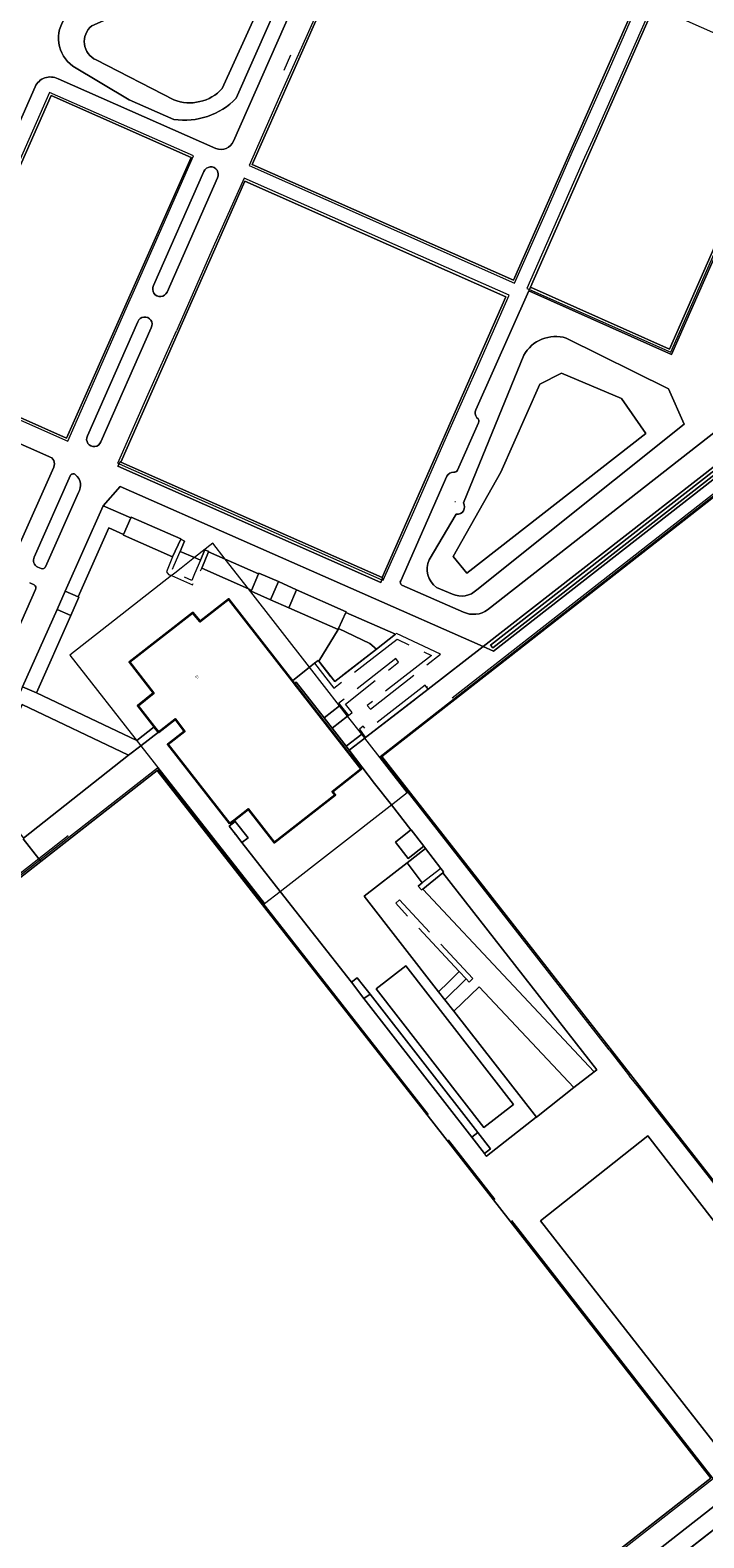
# Model space of a CAD drawing. Header units: metres. Extents: x 183400 to 185591, y 327112 to 329102.
# Tile 79 of 107: x 184400 to 184481, y 328355 to 328536. Entities that reach past the tile are written whole.
import ezdxf

# ---------------------------------------------------------------- set-up
doc = ezdxf.new("R2010")
doc.units = ezdxf.units.M
doc.linetypes.add('IE-TERREINAFSCHEIDING', pattern=[10, 8, -2])
for name, color, linetype, lineweight in [('B-WE-GR-BEPLANTING_CULTUUR_BOSPLANTSOEN-GV', 90, 'GR-PLANTSOEN', 18), ('B-WE-GR-BEPLANTING_CULTUUR_HEESTERS-GV', 90, 'Continuous', 18), ('B-WE-GR-GRAS-GV', 60, 'Continuous', 13), ('B-WE-GR-GROENVOORZIENING-GV', 80, 'Continuous', 18), ('B-WE-GR-HAAG-GV', 90, 'GR-HAAG1', 13), ('B-WE-IE-TERREINAFSCHEIDING-GV', 210, 'IE-TERREINAFSCHEIDING', 18), ('B-WE-IE-TERREINAFSCHEIDING_KUNSTMATIG_HEKWERK-G', 20, 'IE-TERREINAFSCHEIDING-KUNSTMATIG', 18), ('B-WE-OG-BEBOUWING-GV', 7, 'Continuous', 35), ('B-WE-OG-BEBOUWING_HUISNUMMER-T18', 10, 'Continuous', 18), ('B-WE-OG-BEBOUWING_LUIFEL-GV', 7, 'Continuous', 18), ('B-WE-VH-VERHARDING-GV', 252, 'Continuous', 18), ('B-WE-VH-VERHARDING_ASFALT-GV', 252, 'Continuous', 18), ('B-WE-VH-VERHARDING_BETON-GV', 252, 'Continuous', 18), ('B-WE-VH-VERHARDING_BETONSTRAATSTEEN-GV', 252, 'Continuous', 18), ('B-WE-VH-VERHARDING_HALFVERHARDING-GV', 252, 'Continuous', 18), ('B-WE-VH-VERHARDING_TEGEL-GV', 252, 'Continuous', 18)]:
    doc.layers.add(name, color=color, linetype=linetype, lineweight=lineweight)
doc.styles.add('NLCS-ISO-M200-T25', font='NLCS-ISO.ttf')
doc.linetypes.add('GR-HAAG1', pattern='A,6,[176,NLCS.SHX,S=0.125,R=0,X=0,Y=0],-2', length=8)
doc.linetypes.add('GR-PLANTSOEN', pattern='A,0,[179,NLCS.SHX,S=2,R=0,X=0,Y=0],-4', length=4)
doc.linetypes.add('IE-TERREINAFSCHEIDING-KUNSTMATIG', pattern='A,4,[82,NLCS.SHX,S=0.75,R=90,X=0,Y=0],4,-2', length=10)

msp = doc.modelspace()

# ---------------------------------------------------------------- linework, layer by layer
at = {"layer": 'B-WE-GR-BEPLANTING_CULTUUR_BOSPLANTSOEN-GV', "flags": 128}
msp.add_lwpolyline([(184583.686, 328391.187), (184580.717, 328394.982), (184570.195, 328407.896), (184568.991, 328406.956), (184522.534, 328370.689), (184510.016, 328360.881), (184509.114, 328360.191), (184508.365, 328359.617), (184500.222, 328369.936), (184429.827, 328314.946), (184431.402, 328312.954), (184431.879, 328312.724), (184434.16, 328314.45), (184437.92, 328317.62), (184442.176, 328320.8), (184442.049, 328321.052), (184450.429, 328326.664), (184454.839, 328329.221), (184457.163, 328330.393), (184460.83, 328332.481), (184464.697, 328334.228), (184466.173, 328334.945), (184473.88, 328338.941), (184486.94, 328344.861), (184511.63, 328357.211), (184524.77, 328363.121), (184542.19, 328371.221), (184583.686, 328391.187)], close=True, dxfattribs=at)
at = {"layer": 'B-WE-GR-BEPLANTING_CULTUUR_HEESTERS-GV', "flags": 128}
msp.add_lwpolyline([(184406.13, 328480.736, 0.3849179), (184405.78, 328482.892, 0.4442721), (184405.168, 328482.818), (184400.82, 328472.986, 0.4247777), (184401.258, 328471.776), (184401.649, 328471.619, 0.4321488), (184402.188, 328471.83)], format="xyb", close=True, dxfattribs=at)
for points in [[(184411.575, 328475.706), (184412.436, 328477.705), (184409.103, 328479.163), (184404.548, 328468.901), (184406.091, 328468.199), (184409.801, 328476.489), (184411.575, 328475.706)], [(184423.775, 328472.739), (184421.788, 328473.605), (184420.959, 328471.642), (184426.567, 328469.16), (184426.95, 328468.991), (184427.804, 328470.983), (184423.775, 328472.739)], [(184438.281, 328466.326), (184437.4, 328464.387), (184441.172, 328462.607), (184441.959, 328461.93), (184444.259, 328463.707), (184438.281, 328466.326)], [(184435.043, 328460.486), (184436.948, 328458.027), (184441.959, 328461.93), (184441.172, 328462.607), (184437.4, 328464.387), (184437.348, 328464.273), (184435.043, 328460.486)], [(184447.522, 328433.089), (184468.146, 328411.127), (184468.461, 328411.353), (184449.947, 328435.053), (184447.522, 328433.089)], [(184441.945, 328421.085), (184454.893, 328404.419), (184458.444, 328407.208), (184445.504, 328423.871), (184441.945, 328421.085)], [(184451.248, 328418.414), (184461.19, 328405.684), (184465.706, 328409.248), (184454.325, 328421.341), (184451.248, 328418.414)]]:
    msp.add_lwpolyline(points, close=True, dxfattribs=at)
msp.add_lwpolyline([(184391.366, 328447.395), (184400.98, 328469.098, 0.430912), (184400.799, 328469.648), (184400.284, 328469.882, 0.3952366)], format="xyb", dxfattribs=at)
at = {"layer": 'B-WE-GR-GRAS-GV', "flags": 128}
for points in [[(184425.12, 328528.137, -0.2401766), (184417.614, 328525.586), (184412.24, 328527.968), (184405.458, 328532.009, -0.4305439), (184404.627, 328537.892), (184414.094, 328542.448), (184423.795, 328550.99, -0.1979717), (184432.457, 328553.115, -0.2336885), (184433.288, 328546.615)], [(184417.614, 328525.586, 0.2401766), (184425.12, 328528.137), (184433.288, 328546.615, 0.2336885), (184432.457, 328553.115, 0.1979717), (184423.795, 328550.99), (184414.094, 328542.448), (184404.627, 328537.892, 0.4305439), (184405.458, 328532.009), (184412.24, 328527.968)], [(184417.593, 328527.956, 0.312666), (184423.427, 328529.33), (184430.835, 328545.637, 0.481338), (184426.885, 328549.484), (184423.204, 328547.208), (184415.917, 328540.49), (184407.743, 328536.844, 0.5578751), (184408.258, 328532.741)], [(184423.427, 328529.33, -0.312666), (184417.593, 328527.956), (184408.258, 328532.741, -0.5578751), (184407.743, 328536.844), (184415.917, 328540.49), (184423.204, 328547.208), (184426.885, 328549.484, -0.481338), (184430.835, 328545.637)], [(184451.567, 328478.145, 0.6275062), (184452.417, 328479.496), (184459.669, 328497.241, -0.3516394), (184464.783, 328499.315), (184477.061, 328493.207), (184478.947, 328488.983), (184454.02, 328469.053, -0.3108695), (184451.102, 328468.534), (184449.183, 328469.336, -0.3585252), (184448.308, 328472.663)], [(184452.417, 328479.496, -0.6275062), (184451.567, 328478.145), (184448.308, 328472.663, 0.3585252), (184449.183, 328469.336), (184451.102, 328468.534, 0.3108695), (184454.02, 328469.053), (184478.947, 328488.983), (184477.061, 328493.207), (184464.783, 328499.315, 0.3516394), (184459.669, 328497.241)], [(184366.233, 328487.454), (184397.652, 328473.56, 0.3441693), (184398.822, 328473.981), (184403.171, 328483.784, 0.4672973), (184402.56, 328485.092), (184385.443, 328492.666), (184384.647, 328493.007), (184379.584, 328495.276, 0.2554264), (184371.456, 328494.23), (184367.754, 328490.953)]]:
    msp.add_lwpolyline(points, format="xyb", close=True, dxfattribs=at)
for points in [[(184403.414, 328542.47), (184375.875, 328520.231), (184358.649, 328506.181), (184356.676, 328503.774), (184359.914, 328499.87), (184356.493, 328496.908), (184357.821, 328495.346), (184363.881, 328492.65, 0.1849907), (184365.986, 328493.417), (184369.236, 328496.47, -0.2820656), (184380.343, 328498.043), (184382.339, 328497.192, 0.4089228), (184386.207, 328498.666), (184392.76, 328513.527, -0.1924585), (184393.34, 328514.022), (184394.007, 328514.339, 0.2152628), (184394.405, 328514.726), (184400.917, 328529.514, -0.4289695), (184403.693, 328530.471), (184422.671, 328522.107, 0.4186639), (184424.789, 328522.978), (184431.845, 328538.922, -0.1744051)], [(184492.543, 328531.531), (184477.438, 328497.34), (184460.278, 328504.978), (184453.914, 328490.673, 0.2935149), (184454.051, 328489.743, -0.3929405), (184454.22, 328489.114), (184451.72, 328483.424, -0.2887947), (184451.261, 328483.189, 0.3050889), (184450.422, 328482.707), (184444.885, 328470.153, 0.4477716), (184445.034, 328469.628), (184452.433, 328466.374, 0.2733237), (184455.334, 328466.659), (184495.389, 328497.963, -0.0900735)]]:
    msp.add_lwpolyline(points, format="xyb", dxfattribs=at)
for points in [[(184452.844, 328471.069), (184451.19, 328473.057), (184456.937, 328483.198), (184461.596, 328493.791), (184464.199, 328495.08), (184471.427, 328492.055), (184474.34, 328487.826), (184452.844, 328471.069)], [(184452.844, 328471.069), (184474.34, 328487.826), (184471.427, 328492.055), (184464.199, 328495.08), (184461.596, 328493.791), (184456.937, 328483.198), (184451.19, 328473.057), (184452.844, 328471.069)], [(184429.195, 328315.351), (184429.827, 328314.946), (184500.222, 328369.936), (184508.365, 328359.617), (184509.114, 328360.191), (184510.016, 328360.881), (184522.534, 328370.689), (184568.991, 328406.956), (184568.165, 328408.012), (184521.804, 328371.729), (184507.879, 328360.887), (184496.436, 328375.555), (184485.539, 328362.732), (184486.247, 328361.803), (184428.259, 328316.457), (184429.195, 328315.351)], [(184495.025, 328377.066), (184474.585, 328403.407), (184461.7, 328393.196), (184484.27, 328364.335), (184495.025, 328377.066)]]:
    msp.add_lwpolyline(points, close=True, dxfattribs=at)
at = {"layer": 'B-WE-GR-GROENVOORZIENING-GV', "flags": 128}
for points in [[(184415.162, 328505.62, 1.0264948), (184416.791, 328504.84), (184422.841, 328518.57, 1.0461194), (184421.222, 328519.344)], [(184408.815, 328486.837), (184414.892, 328500.545, 1.0575682), (184413.272, 328501.282), (184407.232, 328487.56, 1.0745673)], [(184497.48, 328495.476), (184454.807, 328462.24), (184456.029, 328461.692), (184498.146, 328494.589, 0.4181817), (184498.223, 328495.156), (184498.219, 328495.161), (184498.035, 328495.399, 0.4018168)], [(184415.744, 328451.957), (184415.244, 328452.595), (184413.153, 328450.922), (184401.091, 328456.686), (184399.425, 328457.389), (184394.515, 328446.22, 0.3105355), (184394.555, 328445.769), (184394.946, 328445.248), (184399.367, 328455.271), (184412.176, 328449.186), (184413.627, 328450.313)]]:
    msp.add_lwpolyline(points, format="xyb", close=True, dxfattribs=at)
for points in [[(184455.676, 328462.381), (184455.962, 328462.071), (184498.083, 328494.967), (184497.839, 328495.306), (184455.676, 328462.381)], [(184455.676, 328462.381), (184497.839, 328495.306), (184498.083, 328494.967), (184455.962, 328462.071), (184455.676, 328462.381)]]:
    msp.add_lwpolyline(points, close=True, dxfattribs=at)
at = {"layer": 'B-WE-GR-HAAG-GV', "flags": 128}
msp.add_lwpolyline([(184455.676, 328462.381), (184455.962, 328462.071), (184498.083, 328494.967), (184497.839, 328495.306), (184455.676, 328462.381)], close=True, dxfattribs=at)
at = {"layer": 'B-WE-IE-TERREINAFSCHEIDING-GV', "flags": 128}
for points in [[(184418.432, 328475.133), (184417.464, 328473.013), (184416.729, 328471.225), (184416.979, 328470.902), (184417.31, 328470.756), (184419.844, 328469.639), (184420.522, 328471.25), (184420.752, 328471.153), (184420.959, 328471.642), (184421.788, 328473.605), (184421.812, 328473.661), (184421.328, 328473.862), (184420.807, 328472.635), (184420.109, 328470.989), (184419.777, 328470.19), (184417.71, 328471.069), (184417.341, 328471.226), (184417.665, 328472.013), (184418.357, 328473.676), (184418.358, 328473.679), (184418.879, 328474.89), (184418.432, 328475.133)], [(184444.259, 328463.707), (184441.959, 328461.93), (184436.948, 328458.027), (184435.043, 328460.486), (184434.971, 328460.572), (184434.507, 328460.217), (184436.825, 328457.243), (184444.44, 328463.106), (184448.564, 328461.178), (184440.862, 328455.16), (184441.239, 328454.703), (184449.674, 328461.3), (184444.391, 328463.787), (184444.259, 328463.707)], [(184437.603, 328455.186), (184438.593, 328453.956), (184439.056, 328454.317), (184438.254, 328455.311), (184444.629, 328460.356), (184444.3, 328460.786), (184437.447, 328455.422), (184437.603, 328455.186)], [(184440.298, 328451.778), (184440.668, 328451.297), (184448.183, 328457.095), (184447.998, 328457.354), (184447.831, 328457.589), (184440.781, 328452.115), (184440.387, 328452.663), (184439.931, 328452.323), (184440.298, 328451.778)], [(184449.947, 328435.053), (184450.041, 328435.145), (184449.704, 328435.575), (184447.48, 328433.832), (184446.986, 328433.423), (184447.367, 328432.98), (184447.522, 328433.089), (184449.947, 328435.053)], [(184451.916, 328423.17), (184452.758, 328422.292), (184453.13, 328421.897), (184453.551, 328422.332), (184444.721, 328431.782), (184444.281, 328431.384), (184451.916, 328423.17)]]:
    msp.add_lwpolyline(points, close=True, dxfattribs=at)
at = {"layer": 'B-WE-IE-TERREINAFSCHEIDING_KUNSTMATIG_HEKWERK-G', "flags": 128}
for points in [[(184434.801, 328538.375), (184433.632, 328535.746)], [(184475.395, 328539.246), (184475.141, 328539.422), (184468.17, 328523.638)], [(184469.963, 328531.693), (184473.606, 328539.955), (184473.442, 328540.027)], [(184433.632, 328535.746), (184430.322, 328528.335)], [(184431.639, 328533.303), (184430.836, 328531.48)], [(184460.354, 328505.15), (184477.337, 328497.618), (184492.345, 328531.623)], [(184466.677, 328524.315), (184469.963, 328531.693)], [(184416.341, 328512.937), (184419.954, 328521.209), (184402.648, 328528.843), (184399.021, 328520.556)], [(184430.322, 328528.335), (184426.665, 328520.063), (184458.574, 328505.921), (184462.258, 328514.215)], [(184465.509, 328521.66), (184466.677, 328524.315)], [(184468.17, 328523.638), (184466.989, 328521.003)], [(184466.989, 328521.003), (184460.04, 328505.289), (184460.354, 328505.15)], [(184462.258, 328514.215), (184465.509, 328521.66)], [(184454.269, 328496.178), (184457.904, 328504.462), (184426.043, 328518.549), (184422.348, 328510.253)], [(184413.028, 328505.486), (184416.341, 328512.937)], [(184422.348, 328510.253), (184419.082, 328502.815)], [(184411.866, 328502.868), (184413.028, 328505.486)], [(184391.231, 328502.823), (184387.589, 328494.589), (184404.857, 328486.909), (184408.518, 328495.198)], [(184408.518, 328495.198), (184411.866, 328502.868)], [(184419.082, 328502.815), (184417.918, 328500.2)], [(184411.035, 328484.215), (184410.855, 328484.295), (184414.505, 328492.575), (184417.918, 328500.2)], [(184450.979, 328488.803), (184454.269, 328496.178)], [(184442.411, 328449.014), (184499.428, 328493.603), (184533.354, 328450.236)], [(184450.355, 328487.363), (184450.979, 328488.803)], [(184446.44, 328478.45), (184450.355, 328487.363)], [(184451.062, 328456.068), (184490.488, 328486.876)], [(184411.035, 328484.215), (184442.616, 328470.26)], [(184451.467, 328479.629), (184451.401, 328479.63)], [(184442.616, 328470.26), (184442.758, 328470.197), (184446.44, 328478.45)], [(184447.998, 328457.354), (184448.082, 328457.419)], [(184469.923, 328413.763), (184442.411, 328449.014)], [(184534.128, 328449.247), (184566.095, 328408.248), (184509.092, 328363.764), (184481.272, 328399.335)], [(184448.23, 328405.985), (184415.655, 328447.612), (184401.511, 328436.543)], [(184404.911, 328439.495), (184401.373, 328436.721)], [(184424.973, 328439.619), (184425.029, 328439.663)], [(184401.511, 328436.543), (184361.811, 328405.476)], [(184401.373, 328436.721), (184377.351, 328417.891)], [(184469.923, 328413.763), (184472.397, 328410.578)], [(184473.495, 328409.224), (184472.397, 328410.578)], [(184475.622, 328406.52), (184473.495, 328409.224)], [(184478.805, 328402.483), (184475.622, 328406.52)], [(184456.224, 328395.787), (184450.614, 328402.935)], [(184481.272, 328399.335), (184478.805, 328402.483)], [(184400.996, 328348.933), (184425.388, 328317.658), (184482.44, 328362.238), (184458.241, 328393.232)], [(184429.453, 328314.654), (184500.222, 328369.936)]]:
    msp.add_lwpolyline(points, dxfattribs=at)
at = {"layer": 'B-WE-OG-BEBOUWING-GV', "flags": 128}
msp.add_lwpolyline([(184424.312, 328440.957), (184424.849, 328441.373), (184426.532, 328442.674), (184429.67, 328438.674), (184436.991, 328444.401), (184436.7, 328444.816), (184440.147, 328447.525), (184432.122, 328457.806), (184431.871, 328458.127), (184424.223, 328467.925), (184420.768, 328465.241), (184419.889, 328466.298), (184412.285, 328460.348), (184415.159, 328456.648), (184413.261, 328455.124), (184415.242, 328452.597), (184415.244, 328452.595), (184415.744, 328451.957), (184415.766, 328451.929), (184417.783, 328453.508), (184418.899, 328452.041), (184416.887, 328450.479), (184424.312, 328440.957)], close=True, dxfattribs=at)
at = {"layer": 'B-WE-OG-BEBOUWING_LUIFEL-GV', "flags": 128}
for points in [[(184443.605, 328443.075), (184443.759, 328443.195), (184445.668, 328444.68), (184440.567, 328451.218), (184440.193, 328451.696), (184438.492, 328453.876), (184437.521, 328455.121), (184433.913, 328459.746), (184426.567, 328469.16), (184423.775, 328472.739), (184422.283, 328474.651), (184420.095, 328472.937), (184418.479, 328471.672), (184417.71, 328471.069), (184417.405, 328470.83), (184417.31, 328470.756), (184405.094, 328461.187), (184413.627, 328450.313), (184428.52, 328431.337), (184430.402, 328432.801), (184430.607, 328432.961), (184443.605, 328443.075)], [(184415.242, 328452.597), (184413.261, 328455.124), (184415.159, 328456.648), (184412.285, 328460.348), (184419.889, 328466.298), (184420.768, 328465.241), (184424.223, 328467.925), (184431.871, 328458.127), (184432.122, 328457.806), (184440.147, 328447.525), (184436.7, 328444.816), (184436.991, 328444.401), (184429.67, 328438.674), (184426.532, 328442.674), (184424.849, 328441.373), (184424.312, 328440.957), (184416.887, 328450.479), (184418.899, 328452.041), (184417.783, 328453.508), (184415.766, 328451.929), (184415.744, 328451.957), (184415.244, 328452.595), (184415.242, 328452.597)]]:
    msp.add_lwpolyline(points, close=True, dxfattribs=at)
at = {"layer": 'B-WE-VH-VERHARDING-GV', "flags": 128}
for points in [[(184457.799, 328460.898), (184442.62, 328449.031), (184475.971, 328406.371), (184509.134, 328363.971), (184565.871, 328408.266), (184533.594, 328449.645), (184499.397, 328493.422), (184457.799, 328460.898)], [(184359.715, 328401.969), (184392.102, 328360.589), (184425.42, 328317.989), (184453.738, 328340.069), (184482.145, 328362.282), (184448.896, 328404.86), (184415.613, 328447.339), (184401.626, 328436.394), (184387.122, 328425.043), (184358.902, 328403.008), (184359.715, 328401.969)]]:
    msp.add_lwpolyline(points, close=True, dxfattribs=at)
at = {"layer": 'B-WE-VH-VERHARDING_ASFALT-GV', "flags": 128}
for points in [[(184473.263, 328539.83), (184458.455, 328506.29), (184427.041, 328520.17), (184437.982, 328544.885)], [(184498.146, 328494.589), (184456.029, 328461.692), (184454.807, 328462.24), (184448.183, 328457.095), (184440.668, 328451.297), (184440.567, 328451.218), (184438.699, 328449.765), (184441.744, 328445.781), (184443.759, 328443.195), (184446.087, 328440.208), (184446.134, 328440.22), (184447.674, 328438.236), (184447.881, 328437.964), (184449.704, 328435.575), (184450.041, 328435.145), (184449.947, 328435.053), (184468.461, 328411.353), (184468.146, 328411.127), (184465.706, 328409.248), (184461.19, 328405.684), (184461.165, 328405.664), (184455.177, 328400.974), (184455.128, 328401.015), (184454.934, 328401.283), (184453.421, 328403.245), (184440.466, 328419.913), (184438.957, 328421.89), (184430.402, 328432.801), (184425.789, 328438.685), (184425.797, 328438.691), (184425.029, 328439.663), (184424.259, 328440.636), (184424.98, 328441.189), (184424.849, 328441.373), (184424.312, 328440.957), (184416.887, 328450.479), (184418.899, 328452.041), (184417.783, 328453.508), (184415.766, 328451.929), (184415.744, 328451.957), (184413.627, 328450.313), (184412.176, 328449.186), (184399.543, 328439.183)], [(184399.505, 328439.138), (184401.373, 328436.721), (184401.511, 328436.543), (184401.626, 328436.394), (184415.613, 328447.339), (184448.896, 328404.86), (184482.145, 328362.282), (184453.738, 328340.069)], [(184387.122, 328425.043), (184401.626, 328436.394), (184401.511, 328436.543), (184401.373, 328436.721), (184399.505, 328439.138)], [(184428.259, 328316.457), (184486.247, 328361.803)]]:
    msp.add_lwpolyline(points, dxfattribs=at)
for points in [[(184431.845, 328538.922), (184424.789, 328522.978, -0.4186639), (184422.671, 328522.107), (184403.693, 328530.471, 0.4289695), (184400.917, 328529.514), (184394.405, 328514.726, -0.2152628)], [(184495.389, 328497.963), (184455.334, 328466.659, -0.2733237), (184452.433, 328466.374), (184445.034, 328469.628, -0.4477716), (184444.885, 328470.153), (184450.422, 328482.707, -0.3050889), (184451.261, 328483.189, 0.2887947), (184451.72, 328483.424), (184454.22, 328489.114, 0.3929405), (184454.051, 328489.743, -0.2935149), (184453.914, 328490.673), (184460.278, 328504.978), (184460.354, 328505.15), (184460.479, 328505.43), (184475.347, 328539.151)], [(184399.425, 328457.389), (184403.574, 328466.701), (184404.548, 328468.901), (184409.103, 328479.163), (184411.168, 328481.47), (184454.807, 328462.24), (184497.48, 328495.476, -0.4018168)], [(184385.443, 328492.666), (184402.56, 328485.092, -0.4672973), (184403.171, 328483.784), (184398.822, 328473.981, -0.3441693)], [(184400.284, 328469.882), (184400.799, 328469.648, -0.430912), (184400.98, 328469.098), (184391.366, 328447.395, 0.2603248)]]:
    msp.add_lwpolyline(points, format="xyb", dxfattribs=at)
for points in [[(184460.354, 328505.15), (184460.278, 328504.978), (184477.438, 328497.34), (184492.543, 328531.531), (184492.345, 328531.623), (184492.08, 328531.74), (184477.196, 328497.991), (184460.479, 328505.43), (184460.354, 328505.15)], [(184404.713, 328487.287), (184387.972, 328494.735), (184402.842, 328528.454), (184419.681, 328521.022), (184404.713, 328487.287)], [(184411.229, 328484.404), (184426.136, 328518.177), (184457.529, 328504.284), (184442.633, 328470.553), (184442.711, 328470.476), (184442.616, 328470.26), (184442.474, 328469.935), (184410.894, 328483.904), (184411.035, 328484.215), (184411.139, 328484.444), (184411.229, 328484.404)], [(184442.62, 328449.031), (184457.799, 328460.898), (184499.397, 328493.422), (184533.594, 328449.645), (184565.871, 328408.266), (184509.134, 328363.971), (184475.971, 328406.371), (184442.62, 328449.031)], [(184442.633, 328470.553), (184411.229, 328484.404), (184411.139, 328484.444), (184411.035, 328484.215), (184410.894, 328483.904), (184442.474, 328469.935), (184442.616, 328470.26), (184442.711, 328470.476), (184442.633, 328470.553)], [(184421.788, 328473.605), (184423.775, 328472.739), (184427.804, 328470.983), (184427.836, 328471.067), (184430.184, 328470.037), (184432.367, 328469.068), (184438.315, 328466.413), (184438.281, 328466.326), (184444.259, 328463.707), (184441.959, 328461.93), (184436.948, 328458.027), (184435.043, 328460.486), (184434.971, 328460.572), (184434.507, 328460.217), (184433.913, 328459.746), (184431.871, 328458.127), (184432.122, 328457.806), (184432.295, 328457.949), (184435.673, 328453.658), (184437.521, 328455.121), (184437.603, 328455.186), (184438.593, 328453.956), (184438.492, 328453.876), (184436.632, 328452.406), (184438.333, 328450.243), (184440.193, 328451.696), (184440.298, 328451.778), (184440.668, 328451.297), (184448.183, 328457.095), (184454.807, 328462.24), (184411.168, 328481.47), (184409.103, 328479.163), (184412.436, 328477.705), (184412.476, 328477.798), (184418.458, 328475.187), (184418.432, 328475.133), (184418.879, 328474.89), (184418.358, 328473.679), (184418.357, 328473.676), (184420.095, 328472.937), (184420.807, 328472.635), (184421.328, 328473.862), (184421.812, 328473.661), (184421.788, 328473.605)], [(184451.916, 328423.17), (184452.758, 328422.292), (184450.178, 328419.785), (184451.248, 328418.414), (184454.325, 328421.341), (184465.706, 328409.248), (184468.146, 328411.127), (184447.522, 328433.089), (184447.367, 328432.98), (184446.986, 328433.423), (184447.48, 328433.832), (184445.641, 328436.225), (184440.472, 328432.213), (184449.431, 328420.741), (184450.613, 328421.896), (184451.916, 328423.17)], [(184495.025, 328377.066), (184484.27, 328364.335), (184461.7, 328393.196), (184474.585, 328403.407), (184495.025, 328377.066)]]:
    msp.add_lwpolyline(points, close=True, dxfattribs=at)
for points in [[(184416.791, 328504.84, -1.0264948), (184415.162, 328505.62), (184421.222, 328519.344, -1.0461194), (184422.841, 328518.57)], [(184414.892, 328500.545), (184408.815, 328486.837, -1.0745673), (184407.232, 328487.56), (184413.272, 328501.282, -1.0575682)], [(184405.78, 328482.892, -0.3849179), (184406.13, 328480.736), (184402.188, 328471.83, -0.4321488), (184401.649, 328471.619), (184401.258, 328471.776, -0.4247777), (184400.82, 328472.986), (184405.168, 328482.818, -0.4442721)]]:
    msp.add_lwpolyline(points, format="xyb", close=True, dxfattribs=at)
at = {"layer": 'B-WE-VH-VERHARDING_BETON-GV', "flags": 128}
for points in [[(184412.436, 328477.705), (184411.575, 328475.706), (184411.549, 328475.61), (184417.464, 328473.013), (184418.432, 328475.133), (184418.458, 328475.187), (184412.476, 328477.798), (184412.436, 328477.705)], [(184427.804, 328470.983), (184426.95, 328468.991), (184426.91, 328468.909), (184429.22, 328467.867), (184430.184, 328470.037), (184427.836, 328471.067), (184427.804, 328470.983)], [(184431.415, 328466.901), (184432.367, 328469.068), (184430.184, 328470.037), (184429.22, 328467.867), (184431.415, 328466.901)], [(184405.208, 328465.97), (184406.172, 328468.162), (184406.091, 328468.199), (184404.548, 328468.901), (184403.574, 328466.701), (184405.208, 328465.97)], [(184437.4, 328464.387), (184438.281, 328466.326), (184438.315, 328466.413), (184432.367, 328469.068), (184431.415, 328466.901), (184437.348, 328464.273), (184437.4, 328464.387)], [(184405.208, 328465.97), (184403.574, 328466.701), (184399.425, 328457.389), (184401.091, 328456.686), (184405.208, 328465.97)], [(184437.521, 328455.121), (184435.673, 328453.658), (184436.632, 328452.406), (184438.492, 328453.876), (184438.593, 328453.956), (184437.603, 328455.186), (184437.521, 328455.121)], [(184440.567, 328451.218), (184440.668, 328451.297), (184440.298, 328451.778), (184440.193, 328451.696), (184438.333, 328450.243), (184438.699, 328449.765), (184440.567, 328451.218)], [(184424.259, 328440.636), (184425.029, 328439.663), (184425.797, 328438.691), (184426.53, 328439.249), (184424.98, 328441.189), (184424.259, 328440.636)], [(184446.087, 328440.208), (184444.256, 328438.72), (184445.765, 328436.775), (184447.674, 328438.236), (184446.134, 328440.22), (184446.087, 328440.208)], [(184449.947, 328435.053), (184450.041, 328435.145), (184449.704, 328435.575), (184447.881, 328437.964), (184445.641, 328436.225), (184447.48, 328433.832), (184446.986, 328433.423), (184447.367, 328432.98), (184447.522, 328433.089), (184449.947, 328435.053)], [(184440.423, 328421.457), (184439.663, 328422.431), (184438.957, 328421.89), (184440.466, 328419.913), (184441.199, 328420.463), (184440.423, 328421.457)], [(184452.758, 328422.292), (184451.916, 328423.17), (184450.613, 328421.896), (184449.431, 328420.741), (184450.178, 328419.785), (184452.758, 328422.292)], [(184453.421, 328403.245), (184454.146, 328403.819), (184441.199, 328420.463), (184440.466, 328419.913), (184453.421, 328403.245)], [(184454.146, 328403.819), (184453.421, 328403.245), (184454.934, 328401.283), (184455.658, 328401.852), (184454.146, 328403.819)]]:
    msp.add_lwpolyline(points, close=True, dxfattribs=at)
at = {"layer": 'B-WE-VH-VERHARDING_BETONSTRAATSTEEN-GV', "flags": 128}
msp.add_lwpolyline([(184394.946, 328445.248), (184394.9, 328445.131), (184399.543, 328439.183), (184412.176, 328449.186), (184399.367, 328455.271), (184394.946, 328445.248)], close=True, dxfattribs=at)
at = {"layer": 'B-WE-VH-VERHARDING_HALFVERHARDING-GV', "flags": 128}
for points in [[(184473.263, 328539.83), (184441.831, 328553.646), (184437.982, 328544.885), (184427.041, 328520.17), (184458.455, 328506.29), (184473.263, 328539.83)], [(184492.08, 328531.74), (184475.347, 328539.151), (184460.479, 328505.43), (184477.196, 328497.991), (184492.08, 328531.74)], [(184404.713, 328487.287), (184419.681, 328521.022), (184402.842, 328528.454), (184387.972, 328494.735), (184404.713, 328487.287)], [(184442.633, 328470.553), (184457.529, 328504.284), (184426.136, 328518.177), (184411.229, 328484.404), (184442.633, 328470.553)]]:
    msp.add_lwpolyline(points, close=True, dxfattribs=at)
at = {"layer": 'B-WE-VH-VERHARDING_TEGEL-GV', "flags": 128}
for points in [[(184420.959, 328471.642), (184421.788, 328473.605), (184421.812, 328473.661), (184421.328, 328473.862), (184420.807, 328472.635), (184420.095, 328472.937), (184418.357, 328473.676), (184418.358, 328473.679), (184418.879, 328474.89), (184418.432, 328475.133), (184417.464, 328473.013), (184411.549, 328475.61), (184411.575, 328475.706), (184409.801, 328476.489), (184406.091, 328468.199), (184406.172, 328468.162), (184405.208, 328465.97), (184401.091, 328456.686), (184413.153, 328450.922), (184415.244, 328452.595), (184415.242, 328452.597), (184413.261, 328455.124), (184415.159, 328456.648), (184412.285, 328460.348), (184419.889, 328466.298), (184420.768, 328465.241), (184424.223, 328467.925), (184431.871, 328458.127), (184433.913, 328459.746), (184434.507, 328460.217), (184434.971, 328460.572), (184435.043, 328460.486), (184437.348, 328464.273), (184431.415, 328466.901), (184429.22, 328467.867), (184426.91, 328468.909), (184426.95, 328468.991), (184426.567, 328469.16), (184420.959, 328471.642)], [(184447.881, 328437.964), (184447.674, 328438.236), (184445.765, 328436.775), (184444.256, 328438.72), (184446.087, 328440.208), (184443.759, 328443.195), (184441.744, 328445.781), (184438.699, 328449.765), (184438.333, 328450.243), (184436.632, 328452.406), (184435.673, 328453.658), (184432.295, 328457.949), (184432.122, 328457.806), (184440.147, 328447.525), (184436.7, 328444.816), (184436.991, 328444.401), (184429.67, 328438.674), (184426.532, 328442.674), (184424.849, 328441.373), (184424.98, 328441.189), (184426.53, 328439.249), (184425.797, 328438.691), (184425.789, 328438.685), (184430.402, 328432.801), (184438.957, 328421.89), (184439.663, 328422.431), (184440.423, 328421.457), (184441.199, 328420.463), (184454.146, 328403.819), (184455.658, 328401.852), (184454.934, 328401.283), (184455.128, 328401.015), (184455.177, 328400.974), (184461.165, 328405.664), (184461.19, 328405.684), (184451.248, 328418.414), (184450.178, 328419.785), (184449.431, 328420.741), (184440.472, 328432.213), (184445.641, 328436.225), (184447.881, 328437.964)], [(184441.945, 328421.085), (184445.504, 328423.871), (184458.444, 328407.208), (184454.893, 328404.419), (184441.945, 328421.085)]]:
    msp.add_lwpolyline(points, close=True, dxfattribs=at)

# ---------------------------------------------------------------- texts
at = {"layer": 'B-WE-OG-BEBOUWING_HUISNUMMER-T18', "insert": (184420.394, 328458.565), "char_height": 0.36, "attachment_point": 5, "rotation": 40, "style": 'NLCS-ISO-M200-T25'}
msp.add_mtext('11', dxfattribs=at)

doc.saveas('drawing.dxf')
